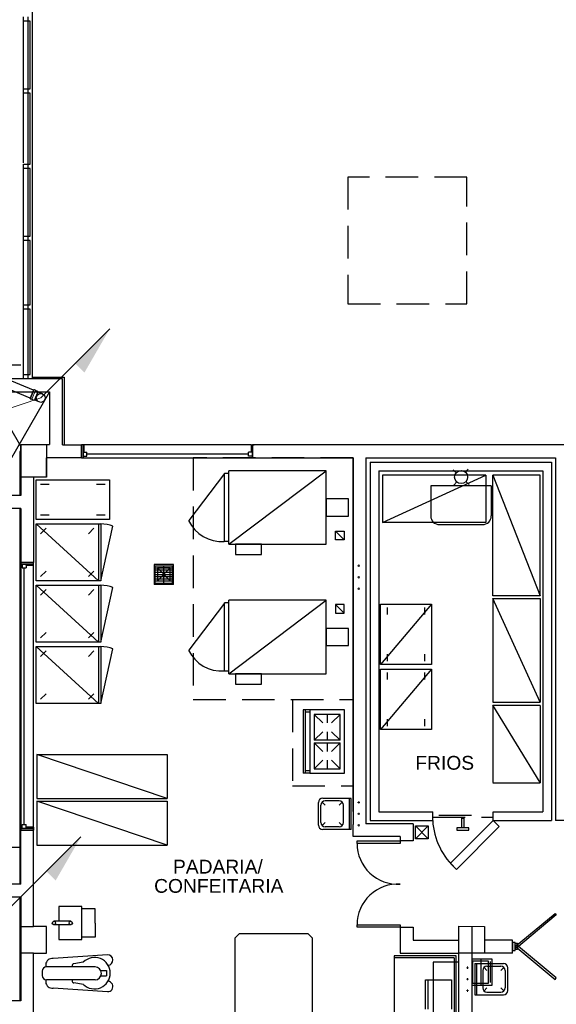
# Model space of a CAD drawing. Header units: millimetres. Extents: x 335 to 739275, y -1 to 84.
# Tile 44 of 71: x 358 to 366, y 37 to 52. Entities that reach past the tile are written whole.
import ezdxf

# ---------------------------------------------------------------- set-up
doc = ezdxf.new("R2010")
doc.units = ezdxf.units.MM
doc.header["$MEASUREMENT"] = 0
doc.linetypes.add('Dashed', pattern=[0.75, 0.5, -0.25])
for name, color, linetype, lineweight in [('AP-Colunas', 7, 'Continuous', 20), ('AP-Indicação coluna', 5, 'Continuous', 20), ('AP-Seção tubo', 4, 'Continuous', 30), ('Simbolos', 4, 'Continuous', 30), ('SIMBOLOS INT', 8, 'Continuous', 5)]:
    doc.layers.add(name, color=color, linetype=linetype, lineweight=lineweight)
doc.styles.add('Arial', font='arial.ttf')

msp = doc.modelspace()

# ---------------------------------------------------------------- hatches: boundary and pattern name
at = {"layer": 'AP-Colunas', "linetype": 'Continuous'}
for points in [[(358.599, 46.616), (358.74, 46.474), (359.129, 47.146), (358.599, 46.616)], [(358.157, 38.815), (358.298, 38.673), (358.687, 39.345), (358.157, 38.815)]]:
    msp.add_hatch(color=256, dxfattribs=at).paths.add_polyline_path(points)

# ---------------------------------------------------------------- linework, layer by layer
at = {"color": 7}
for p, q in [((357.937, 53.012), (357.937, 46.378)), ((357.804, 51.874), (357.804, 51.938)), ((357.872, 51.938), (357.872, 51.874)), ((357.804, 51.353), (357.804, 51.874)), ((357.872, 51.874), (357.804, 51.874)), ((357.872, 51.874), (357.872, 50.832)), ((357.904, 51.874), (357.872, 51.874)), ((357.904, 50.832), (357.904, 51.874)), ((357.804, 50.832), (357.804, 51.353)), ((357.804, 50.767), (357.804, 50.832)), ((357.804, 50.832), (357.872, 50.832)), ((357.872, 50.832), (357.904, 50.832)), ((357.872, 50.832), (357.872, 50.767)), ((357.804, 49.695), (357.804, 50.767)), ((357.872, 50.767), (357.804, 50.767)), ((357.872, 50.767), (357.872, 49.674)), ((357.904, 50.767), (357.872, 50.767)), ((357.904, 49.674), (357.904, 50.767)), ((357.804, 49.609), (357.804, 49.674)), ((357.804, 49.674), (357.872, 49.674)), ((357.872, 49.674), (357.904, 49.674)), ((357.872, 49.674), (357.872, 49.609)), ((357.804, 48.57), (357.804, 49.609)), ((357.872, 49.609), (357.804, 49.609)), ((357.872, 49.609), (357.872, 48.57)), ((357.904, 49.609), (357.872, 49.609)), ((357.904, 48.57), (357.904, 49.609)), ((357.804, 48.504), (357.804, 48.57)), ((357.804, 48.57), (357.872, 48.57)), ((357.872, 48.57), (357.904, 48.57)), ((357.872, 48.57), (357.872, 48.504)), ((357.804, 48.037), (357.804, 48.504)), ((357.872, 48.504), (357.804, 48.504)), ((357.872, 48.504), (357.872, 47.516)), ((357.904, 48.504), (357.872, 48.504)), ((357.904, 47.516), (357.904, 48.504)), ((357.804, 47.516), (357.804, 48.037)), ((357.804, 47.45), (357.804, 47.516)), ((357.804, 47.516), (357.872, 47.516)), ((357.872, 47.516), (357.904, 47.516)), ((357.872, 47.516), (357.872, 47.45)), ((357.804, 46.445), (357.804, 47.45)), ((357.872, 47.45), (357.804, 47.45)), ((357.872, 47.45), (357.872, 46.445)), ((357.904, 47.45), (357.872, 47.45)), ((357.904, 46.445), (357.904, 47.45)), ((357.76, 46.589), (352.736, 46.589)), ((357.804, 46.378), (357.804, 46.445)), ((357.804, 46.445), (357.872, 46.445)), ((357.872, 46.445), (357.904, 46.445)), ((357.872, 46.445), (357.872, 46.378)), ((358.402, 46.378), (357.076, 46.378)), ((357.872, 46.378), (357.804, 46.378)), ((357.952, 46.405), (358.429, 46.405)), ((357.952, 46.405), (357.952, 46.378)), ((358.402, 45.363), (358.402, 46.378)), ((358.429, 46.405), (358.429, 45.364)), ((357.276, 46.179), (358.202, 46.179)), ((357.276, 46.179), (357.76, 45.34)), ((358.202, 46.179), (357.284, 44.587)), ((358.202, 46.179), (358.202, 45.37)), ((357.76, 45.264), (357.749, 45.264)), ((357.749, 45.264), (357.749, 44.587)), ((357.76, 45.37), (357.76, 44.587)), ((357.76, 45.37), (358.202, 45.37)), ((358.402, 45.363), (358.695, 45.363)), ((358.695, 45.165), (358.695, 45.363)), ((358.72, 45.363), (358.695, 45.363)), ((358.741, 45.363), (358.699, 45.363)), ((358.72, 45.165), (358.72, 45.363)), ((361.306, 45.363), (358.72, 45.363)), ((358.72, 45.363), (358.72, 45.165)), ((358.72, 45.251), (358.778, 45.251)), ((358.72, 45.192), (358.72, 45.251)), ((358.72, 45.251), (358.72, 45.165)), ((358.737, 45.251), (358.72, 45.251)), ((358.737, 45.251), (358.737, 45.363)), ((358.778, 45.192), (358.778, 45.251)), ((361.263, 45.192), (361.263, 45.251)), ((361.323, 45.251), (361.263, 45.251)), ((361.306, 45.363), (361.348, 45.363)), ((361.306, 45.363), (361.306, 45.251)), ((361.323, 45.251), (361.306, 45.251)), ((366.261, 45.363), (361.323, 45.363)), ((361.348, 45.363), (361.323, 45.363)), ((361.323, 45.363), (361.323, 45.165)), ((361.323, 45.165), (361.323, 45.363)), ((361.323, 45.192), (361.323, 45.251)), ((361.323, 45.251), (361.323, 45.165)), ((358.158, 44.866), (358.158, 45.165)), ((358.695, 45.165), (358.158, 45.165)), ((358.695, 45.165), (358.72, 45.165)), ((358.72, 45.192), (358.778, 45.192)), ((358.72, 45.165), (361.323, 45.165)), ((361.263, 45.221), (358.778, 45.221)), ((361.323, 45.192), (361.263, 45.192)), ((361.348, 45.165), (361.323, 45.165)), ((361.323, 45.165), (361.348, 45.165)), ((361.348, 45.165), (362.87, 45.165)), ((362.87, 45.165), (362.87, 39.532)), ((362.87, 39.731), (362.87, 45.165)), ((363.067, 45.165), (363.067, 39.731)), ((363.067, 45.165), (363.067, 39.545)), ((363.067, 45.165), (365.986, 45.165)), ((363.133, 45.1), (363.133, 39.593)), ((363.133, 45.1), (365.921, 45.1)), ((365.921, 45.1), (365.921, 39.593)), ((365.986, 45.165), (365.986, 39.593)), ((363.265, 44.966), (363.265, 39.726)), ((363.265, 44.966), (365.788, 44.966)), ((364.408, 44.981), (364.458, 44.934)), ((364.643, 44.99), (364.597, 44.942)), ((365.788, 44.966), (365.788, 39.726)), ((357.959, 44.866), (357.959, 43.559)), ((358.158, 44.866), (357.959, 44.866)), ((357.998, 44.826), (359.126, 44.826)), ((357.998, 44.216), (357.998, 44.826)), ((359.126, 44.826), (359.126, 44.216)), ((364.464, 44.795), (364.419, 44.746)), ((364.605, 44.801), (364.654, 44.757)), ((358.064, 44.759), (358.197, 44.759)), ((358.927, 44.759), (359.059, 44.759)), ((357.76, 44.587), (357.276, 44.587)), ((357.76, 44.388), (357.076, 44.388)), ((357.749, 44.388), (357.749, 38.617)), ((357.76, 44.388), (357.76, 43.559)), ((359.126, 44.216), (357.998, 44.216)), ((358.197, 44.282), (358.064, 44.282)), ((359.059, 44.282), (358.927, 44.282)), ((357.998, 43.274), (357.998, 44.149)), ((357.998, 44.149), (358.993, 44.149)), ((358.954, 43.274), (357.998, 44.149)), ((358.064, 43.998), (358.152, 44.083)), ((358.8, 43.998), (358.887, 44.083)), ((358.954, 44.149), (358.954, 43.274)), ((358.993, 44.149), (358.993, 43.274)), ((357.76, 43.559), (357.76, 43.533)), ((357.959, 43.559), (357.76, 43.559)), ((357.76, 43.559), (357.76, 43.533)), ((357.845, 43.533), (357.76, 43.533)), ((357.76, 43.533), (357.959, 43.533)), ((357.76, 43.533), (357.76, 39.472)), ((357.959, 43.533), (357.76, 43.533)), ((357.785, 43.533), (357.845, 43.533)), ((357.785, 43.533), (357.785, 43.474)), ((357.785, 43.474), (357.845, 43.474)), ((357.815, 39.531), (357.815, 43.474)), ((357.845, 43.533), (357.845, 43.474)), ((357.845, 43.516), (357.845, 43.533)), ((357.845, 43.516), (357.959, 43.516)), ((357.959, 43.516), (357.959, 43.559)), ((357.959, 43.533), (357.959, 43.559)), ((357.959, 39.472), (357.959, 43.533)), ((358.064, 43.34), (358.152, 43.425)), ((358.8, 43.34), (358.887, 43.425)), ((359.81, 43.527), (359.81, 43.219)), ((360.112, 43.527), (359.81, 43.527)), ((359.83, 43.507), (360.094, 43.507)), ((359.83, 43.239), (359.83, 43.507)), ((359.83, 43.474), (360.094, 43.474)), ((359.83, 43.442), (360.094, 43.442)), ((360.06, 43.274), (359.862, 43.473)), ((359.862, 43.274), (360.06, 43.473)), ((359.962, 43.239), (359.962, 43.507)), ((360.094, 43.239), (360.094, 43.507)), ((360.112, 43.219), (360.112, 43.527)), ((358.993, 43.274), (357.998, 43.274)), ((359.83, 43.406), (360.094, 43.406)), ((359.83, 43.373), (360.094, 43.373)), ((359.83, 43.34), (360.094, 43.34)), ((359.83, 43.305), (360.094, 43.305)), ((359.83, 43.273), (360.094, 43.273)), ((357.998, 42.331), (357.998, 43.207)), ((357.998, 43.207), (358.993, 43.207)), ((358.954, 42.331), (357.998, 43.207)), ((358.064, 43.056), (358.152, 43.141)), ((358.8, 43.056), (358.887, 43.141)), ((358.954, 43.207), (358.954, 42.331)), ((358.993, 43.207), (358.993, 42.331)), ((360.112, 43.219), (359.81, 43.219)), ((359.83, 43.239), (360.094, 43.239)), ((365.748, 41.411), (365.019, 43.003)), ((365.019, 43.003), (365.748, 43.003)), ((365.019, 43.002), (365.019, 41.411)), ((365.748, 43.003), (365.748, 41.411)), ((364.077, 42.918), (363.294, 41.989)), ((363.294, 41.989), (363.294, 42.918)), ((363.294, 42.918), (364.077, 42.918)), ((363.4, 42.759), (363.4, 42.865)), ((363.971, 42.865), (363.971, 42.759)), ((364.077, 42.918), (364.077, 41.989)), ((358.064, 42.398), (358.152, 42.483)), ((358.8, 42.398), (358.887, 42.483)), ((358.993, 42.331), (357.998, 42.331)), ((357.998, 41.39), (357.998, 42.266)), ((357.998, 42.266), (358.993, 42.266)), ((358.954, 41.39), (357.998, 42.266)), ((358.954, 42.266), (358.954, 41.39)), ((358.993, 42.266), (358.993, 41.39)), ((358.064, 42.114), (358.152, 42.199)), ((358.8, 42.114), (358.887, 42.199)), ((363.4, 42.043), (363.4, 42.148)), ((363.971, 42.148), (363.971, 42.043)), ((364.077, 41.989), (363.294, 41.989)), ((364.077, 41.919), (363.294, 40.99)), ((363.294, 40.99), (363.294, 41.919)), ((363.294, 41.919), (364.077, 41.919)), ((364.077, 41.919), (364.077, 40.99)), ((363.4, 41.76), (363.4, 41.866)), ((363.971, 41.866), (363.971, 41.76)), ((358.064, 41.456), (358.152, 41.541)), ((358.8, 41.456), (358.887, 41.541)), ((358.993, 41.39), (357.998, 41.39)), ((362.102, 41.292), (362.102, 40.321)), ((362.207, 41.292), (362.102, 41.292)), ((362.135, 41.292), (362.135, 40.321)), ((365.019, 41.411), (365.748, 41.411)), ((365.019, 41.367), (365.019, 40.178)), ((365.748, 40.178), (365.019, 41.367)), ((365.019, 41.367), (365.748, 41.367)), ((365.748, 41.362), (365.748, 40.173)), ((362.207, 41.257), (362.135, 41.257)), ((362.673, 41.224), (362.275, 41.224)), ((362.275, 41.224), (362.275, 40.826)), ((362.275, 41.224), (362.408, 41.092)), ((362.473, 41.224), (362.473, 41.092)), ((362.673, 41.224), (362.541, 41.092)), ((362.673, 40.826), (362.673, 41.224)), ((363.4, 41.044), (363.4, 41.149)), ((363.971, 41.149), (363.971, 41.044)), ((364.077, 40.99), (363.294, 40.99)), ((362.408, 40.958), (362.275, 40.826)), ((362.473, 40.958), (362.473, 40.826)), ((362.541, 40.958), (362.673, 40.826)), ((362.673, 40.826), (362.275, 40.826)), ((362.275, 40.787), (362.673, 40.787)), ((362.275, 40.787), (362.275, 40.389)), ((362.275, 40.787), (362.408, 40.655)), ((362.473, 40.787), (362.473, 40.655)), ((362.673, 40.787), (362.541, 40.655)), ((362.673, 40.389), (362.673, 40.787)), ((362.408, 40.522), (362.275, 40.389)), ((362.275, 40.389), (362.673, 40.389)), ((362.473, 40.522), (362.473, 40.389)), ((362.541, 40.522), (362.673, 40.389)), ((362.207, 40.321), (362.102, 40.321)), ((362.207, 40.355), (362.135, 40.355)), ((365.019, 40.173), (365.748, 40.173)), ((363.265, 39.726), (364.096, 39.726)), ((364.096, 39.593), (364.096, 39.726)), ((364.539, 39.631), (364.539, 39.482)), ((364.558, 39.631), (364.539, 39.631)), ((364.539, 39.631), (364.576, 39.631)), ((364.576, 39.631), (364.576, 39.482)), ((365.024, 39.593), (365.024, 39.726)), ((365.024, 39.726), (365.788, 39.726)), ((357.785, 39.531), (357.845, 39.531)), ((357.785, 39.472), (357.785, 39.531)), ((357.845, 39.472), (357.845, 39.531)), ((357.959, 39.489), (357.845, 39.489)), ((357.845, 39.472), (357.845, 39.489)), ((357.959, 39.489), (357.959, 39.446)), ((362.87, 39.346), (362.87, 39.532)), ((363.795, 39.545), (363.067, 39.545)), ((363.133, 39.593), (364.096, 39.593)), ((363.795, 39.545), (363.795, 39.281)), ((363.83, 39.313), (364.028, 39.511)), ((363.83, 39.511), (364.028, 39.313)), ((365.024, 39.593), (365.921, 39.593)), ((367.178, 39.593), (365.986, 39.593)), ((357.845, 39.472), (357.76, 39.472)), ((357.76, 39.446), (357.76, 39.472)), ((357.76, 39.472), (357.76, 39.446)), ((357.959, 39.472), (357.76, 39.472)), ((357.76, 39.472), (357.959, 39.472)), ((357.76, 38.617), (357.76, 39.446)), ((357.76, 39.446), (357.959, 39.446)), ((357.785, 39.472), (357.845, 39.472)), ((357.959, 39.446), (357.959, 39.472)), ((357.959, 37.967), (357.959, 39.446)), ((363.596, 39.346), (362.87, 39.346)), ((363.596, 39.346), (363.596, 39.281)), ((357.76, 39.177), (352.736, 39.177)), ((363.795, 39.281), (363.596, 39.281)), ((357.76, 38.617), (357.076, 38.617)), ((357.76, 38.418), (357.276, 38.418)), ((357.749, 38.418), (357.749, 36.826)), ((357.76, 38.418), (357.76, 36.826)), ((358.699, 38.274), (358.346, 38.274)), ((358.346, 38.274), (358.346, 38.045)), ((358.699, 37.764), (358.699, 38.274)), ((358.903, 38.235), (358.699, 38.235)), ((358.903, 38.019), (358.903, 38.235)), ((357.76, 37.967), (357.959, 37.967)), ((358.158, 37.768), (358.158, 37.967)), ((358.53, 38.045), (358.271, 38.045)), ((358.53, 37.992), (358.271, 37.992)), ((358.346, 37.992), (358.346, 37.764)), ((358.903, 38.019), (358.903, 37.802)), ((364.697, 37.967), (364.697, 32.315)), ((363.596, 37.953), (363.596, 37.555)), ((363.596, 37.953), (363.795, 37.953)), ((363.795, 37.953), (363.795, 37.754)), ((358.158, 37.555), (358.158, 37.768)), ((358.346, 37.764), (358.699, 37.764)), ((358.903, 37.802), (358.699, 37.802)), ((363.795, 37.754), (364.496, 37.754)), ((365.322, 37.754), (364.894, 37.754)), ((365.322, 37.555), (365.322, 37.754)), ((365.322, 37.555), (365.322, 37.754)), ((365.362, 37.721), (365.324, 37.721)), ((365.324, 37.721), (365.324, 37.598)), ((365.362, 37.598), (365.362, 37.721)), ((357.959, 37.555), (357.76, 37.555)), ((357.959, 36.608), (357.959, 37.555)), ((357.959, 37.555), (358.158, 37.555)), ((359.093, 37.529), (358.258, 37.474)), ((363.596, 37.555), (364.496, 37.555)), ((365.322, 37.555), (364.894, 37.555)), ((365.324, 37.598), (365.362, 37.598)), ((358.144, 37.378), (358.144, 37.346)), ((358.55, 37.362), (358.55, 37.346)), ((358.723, 37.418), (358.577, 37.394)), ((364.424, 37.483), (363.503, 37.483)), ((364.424, 37.483), (364.424, 34.597)), ((358.091, 37.28), (358.091, 37.213)), ((358.903, 37.346), (358.158, 37.346)), ((358.995, 37.287), (359.077, 37.287)), ((359.077, 37.287), (359.077, 37.207)), ((358.144, 37.147), (358.144, 37.112)), ((358.903, 37.147), (358.158, 37.147)), ((358.55, 37.147), (358.55, 37.131)), ((358.725, 37.076), (358.577, 37.1)), ((358.995, 37.207), (359.077, 37.207)), ((363.985, 37.144), (364.383, 37.144)), ((363.985, 36.694), (363.985, 37.144)), ((364.026, 36.694), (364.026, 37.144)), ((364.383, 37.144), (364.383, 36.694)), ((359.093, 36.964), (358.258, 37.02)), ((357.76, 36.826), (357.276, 36.826))]:
    msp.add_line(p, q, dxfattribs=at)
at = {"color": 8}
for p, q in [((360.892, 44.924), (360.344, 44.201)), ((360.892, 43.879), (360.892, 44.926)), ((360.96, 44.926), (360.892, 44.926)), ((360.96, 43.839), (360.96, 44.966)), ((362.457, 44.966), (360.96, 44.966)), ((360.96, 43.839), (362.457, 44.966)), ((362.457, 43.839), (362.457, 44.966)), ((360.96, 43.879), (360.892, 43.879)), ((360.96, 43.839), (362.457, 43.839)), ((360.96, 41.849), (360.96, 42.976)), ((362.457, 42.976), (360.96, 42.976)), ((360.96, 41.849), (362.457, 42.976)), ((362.457, 41.849), (362.457, 42.976)), ((360.892, 42.934), (360.344, 42.211)), ((360.892, 41.889), (360.892, 42.936)), ((360.96, 42.936), (360.892, 42.936)), ((360.96, 41.889), (360.892, 41.889)), ((360.96, 41.849), (362.457, 41.849)), ((362.843, 39.934), (362.404, 39.934)), ((362.816, 39.457), (362.816, 39.934)), ((362.843, 39.457), (362.843, 39.934)), ((362.337, 39.524), (362.337, 39.87)), ((362.377, 39.563), (362.377, 39.828)), ((362.442, 39.828), (362.397, 39.876)), ((362.655, 39.896), (362.442, 39.896)), ((362.655, 39.828), (362.703, 39.876)), ((362.723, 39.563), (362.723, 39.828)), ((362.442, 39.563), (362.397, 39.516)), ((362.655, 39.498), (362.442, 39.498)), ((362.657, 39.563), (362.703, 39.516)), ((362.843, 39.457), (362.404, 39.457)), ((364.745, 37.396), (365.184, 37.396)), ((364.745, 37.396), (364.745, 36.918)), ((364.771, 37.396), (364.771, 36.918)), ((364.865, 37.289), (364.865, 37.024)), ((364.93, 37.289), (364.885, 37.337)), ((364.93, 37.356), (365.143, 37.356)), ((365.143, 37.289), (365.191, 37.337)), ((365.211, 37.289), (365.211, 37.024)), ((365.248, 37.329), (365.248, 36.984)), ((364.745, 36.918), (365.184, 36.918)), ((364.93, 37.024), (364.885, 36.978)), ((364.93, 36.958), (365.143, 36.958)), ((365.143, 37.024), (365.191, 36.978))]:
    msp.add_line(p, q, dxfattribs=at)
at = {"color": 7, "linetype": 'Continuous'}
for p, q in [((364.995, 44.735), (364.066, 44.735)), ((364.066, 44.735), (364.066, 44.272)), ((364.995, 44.735), (364.995, 44.272)), ((358.993, 43.274), (359.178, 44.116)), ((364.862, 44.138), (364.199, 44.138)), ((358.993, 42.331), (359.178, 43.173)), ((358.993, 41.39), (359.178, 42.232))]:
    msp.add_line(p, q, dxfattribs=at)
at = {"color": 7, "linetype": 'Dashed'}
for p, q in [((364.096, 39.643), (365.024, 39.643)), ((364.192, 39.676), (364.929, 39.676)), ((364.714, 37.092), (364.714, 37.439)), ((364.714, 37.439), (364.95, 37.439)), ((364.841, 37.065), (364.841, 37.463)), ((364.95, 37.439), (364.95, 37.092)), ((364.984, 37.105), (364.984, 37.426)), ((364.95, 37.092), (364.714, 37.092))]:
    msp.add_line(p, q, dxfattribs=at)
for p, q in [((358.158, 37.967), (357.959, 37.967)), ((364.496, 37.555), (364.499, 37.969)), ((364.499, 37.969), (364.894, 37.967)), ((364.894, 37.967), (364.894, 37.555)), ((364.894, 37.555), (364.496, 37.555))]:
    msp.add_line(p, q)
for points in [[(364.622, 49.478), (362.791, 49.478), (362.791, 47.528), (364.622, 47.528), (364.622, 49.478)], [(362.87, 45.165), (360.414, 45.165), (360.414, 41.451), (362.87, 41.451)], [(361.939, 41.451), (361.939, 40.124), (362.87, 40.124), (362.87, 45.165)], [(364.697, 37.065), (365.008, 37.065), (365.008, 37.463), (364.697, 37.463), (364.697, 37.065)]]:
    msp.add_lwpolyline(points, dxfattribs=at)
at = {"color": 7}
for points in [[(357.76, 45.37), (358.158, 45.37), (358.158, 44.866), (357.76, 44.866), (357.76, 45.37)], [(359.862, 43.473), (359.862, 43.274), (360.06, 43.274), (360.06, 43.473), (359.862, 43.473)], [(362.739, 41.292), (362.207, 41.292), (362.207, 40.321), (362.739, 40.321), (362.739, 41.292)], [(365.024, 39.593), (364.368, 38.936), (364.462, 38.843), (365.117, 39.5), (365.024, 39.593)], [(364.464, 39.482), (364.464, 39.445), (364.65, 39.445), (364.65, 39.482), (364.464, 39.482)], [(363.596, 39.241), (362.934, 39.241), (362.934, 39.281), (363.596, 39.281), (363.596, 39.241)], [(363.596, 37.953), (362.934, 37.953), (362.934, 37.993), (363.596, 37.993), (363.596, 37.953)], [(363.503, 37.515), (363.503, 34.597), (364.458, 34.597), (364.458, 37.515), (363.503, 37.515)]]:
    msp.add_lwpolyline(points, close=True, dxfattribs=at)
for points in [[(364.913, 44.901), (363.321, 44.901), (363.321, 44.17), (364.913, 44.901), (364.913, 44.17), (363.321, 44.17)], [(365.748, 43.043), (365.748, 44.901), (365.019, 44.901), (365.748, 43.043), (365.019, 43.043), (365.019, 44.901)], [(362.601, 44.037), (362.735, 44.037), (362.735, 43.904), (362.601, 43.904), (362.601, 44.037), (362.735, 43.904)], [(362.601, 42.91), (362.601, 42.777), (362.735, 42.777), (362.735, 42.91), (362.601, 42.91), (362.735, 42.777)], [(358.008, 40.607), (360.01, 40.607), (360.01, 39.93), (358.008, 40.607), (358.008, 39.93), (360.01, 39.93)], [(358.008, 39.891), (360.01, 39.891), (360.01, 39.214), (358.008, 39.891), (358.008, 39.214), (360.01, 39.214)], [(363.83, 39.313), (363.83, 39.511), (364.028, 39.511), (364.028, 39.313), (363.83, 39.313)], [(361.055, 37.786), (361.055, 34.602), (361.12, 34.536), (361.12, 34.536), (362.181, 34.536), (362.249, 34.602), (362.249, 34.602), (362.249, 37.786), (362.181, 37.853), (362.181, 37.853), (361.12, 37.853), (361.055, 37.786), (361.055, 37.786)], [(365.398, 37.635), (365.398, 37.61), (365.362, 37.61), (365.362, 37.709), (365.398, 37.709), (365.398, 37.685)], [(364.697, 37.555), (364.697, 36.409), (364.496, 36.409), (364.496, 37.555)]]:
    msp.add_lwpolyline(points, dxfattribs=at)
at = {"color": 8}
for points in [[(362.457, 44.27), (362.802, 44.27), (362.802, 44.535), (362.457, 44.535), (362.457, 44.27)], [(361.461, 43.68), (361.461, 43.839), (361.063, 43.839), (361.063, 43.68), (361.461, 43.68)], [(362.457, 42.28), (362.802, 42.28), (362.802, 42.545), (362.457, 42.545), (362.457, 42.28)], [(361.461, 41.69), (361.461, 41.849), (361.063, 41.849), (361.063, 41.69), (361.461, 41.69)]]:
    msp.add_lwpolyline(points, close=True, dxfattribs=at)
at = {"color": 7, "linetype": 'Continuous'}
for points in [[(365.976, 38.167), (365.996, 38.144), (365.385, 37.635), (365.366, 37.658), (365.976, 38.167)], [(365.976, 37.152), (365.996, 37.175), (365.385, 37.685), (365.366, 37.662), (365.976, 37.152)]]:
    msp.add_lwpolyline(points, close=True, dxfattribs=at)
msp.add_lwpolyline([(364.5, 37.42), (364.102, 37.42), (364.102, 36.492), (364.5, 36.492)], dxfattribs=at)
at = {"color": 7}
for centre, radius in [((364.532, 44.869), 0.0995), ((358.271, 38.019), 0.0265), ((358.53, 38.019), 0.0265), ((365.397, 37.659), 0.00614)]:
    msp.add_circle(centre, radius, dxfattribs=at)
at = {"color": 8}
for centre, radius, start, end in [((360.85, 44.441), 0.562, 205.353, 274.115), ((360.85, 42.451), 0.562, 205.353, 274.115), ((362.404, 39.87), 0.0663, 90, 180), ((362.442, 39.828), 0.0663, 90, 180), ((362.655, 39.828), 0.0663, 0, 90), ((362.404, 39.524), 0.0663, 180, 270), ((362.442, 39.563), 0.0663, 180, 270), ((362.655, 39.563), 0.0663, 270, 0), ((365.184, 37.329), 0.0663, 0, 90), ((364.93, 37.289), 0.0663, 90, 180), ((365.143, 37.289), 0.0663, 0, 90), ((364.93, 37.024), 0.0663, 180, 270), ((365.143, 37.024), 0.0663, 270, 0), ((365.184, 36.984), 0.0663, 270, 0)]:
    msp.add_arc(centre, radius, start, end, dxfattribs=at)
at = {"color": 7, "linetype": 'Continuous'}
for centre, radius, start, end in [((364.199, 44.272), 0.133, 180, 270), ((364.862, 44.272), 0.133, 270, 0), ((358.993, 43.619), 0.531, 69.4635, 90), ((358.993, 42.677), 0.531, 69.4635, 90), ((358.993, 41.734), 0.531, 69.4635, 90), ((365.184, 39.66), 1.091, 183.486, 228.486)]:
    msp.add_arc(centre, radius, start, end, dxfattribs=at)
at = {"color": 7}
for centre, radius, start, end in [((363.557, 39.241), 0.625, 180, 273.543), ((363.557, 37.993), 0.625, 86.4571, 180), ((359.098, 37.45), 0.0796, 273.907, 93.5999), ((358.245, 37.375), 0.1, 83.0865, 177.097), ((358.583, 37.36), 0.0338, 98.4951, 178.966), ((358.895, 37.248), 0.242, 225.115, 135.47), ((358.158, 37.28), 0.0663, 90, 180), ((358.158, 37.213), 0.0663, 180, 270), ((358.903, 37.245), 0.0995, 270, 90), ((358.245, 37.117), 0.1, 182.903, 276.914), ((358.583, 37.132), 0.0338, 181.034, 261.505), ((359.098, 37.044), 0.0796, 266.4, 86.7051)]:
    msp.add_arc(centre, radius, start, end, dxfattribs=at)
at = {"layer": 'AP-Colunas', "linetype": 'Continuous'}
for p, q in [((358.068, 46.085), (359.129, 47.146)), ((357.626, 38.284), (358.687, 39.345))]:
    msp.add_line(p, q, dxfattribs=at)
at = {"layer": 'AP-Indicação coluna'}
msp.add_line((358.068, 46.085), (356.629, 45.606), dxfattribs=at)
at = {"layer": 'AP-Seção tubo'}
for p, q in [((357.958, 46.204), (357.539, 46.379)), ((357.907, 46.081), (357.488, 46.256))]:
    msp.add_line(p, q, dxfattribs=at)
at = {"layer": 'Simbolos', "color": 4}
for p, q in [((357.905, 46.075), (357.961, 46.209)), ((357.965, 46.208), (357.961, 46.209)), ((357.967, 46.208), (357.969, 46.21)), ((357.985, 46.205), (357.97, 46.211)), ((357.984, 46.201), (357.985, 46.204)), ((358.025, 46.183), (357.986, 46.199)), ((358.027, 46.176), (358.025, 46.183)), ((358.095, 46.148), (358.027, 46.176)), ((357.909, 46.073), (357.905, 46.075)), ((357.91, 46.072), (357.909, 46.068)), ((357.925, 46.061), (357.91, 46.067)), ((357.927, 46.064), (357.926, 46.061)), ((357.968, 46.048), (357.929, 46.064)), ((357.975, 46.051), (357.968, 46.048)), ((358.042, 46.023), (357.975, 46.051))]:
    msp.add_line(p, q, dxfattribs=at)
msp.add_circle((358.068, 46.085), 0.0677, dxfattribs=at)
for centre, start, end in [((357.966, 46.208), 247.318, 322.318), ((357.97, 46.21), 67.3182, 142.318), ((357.985, 46.204), 342.318, 67.3182), ((357.986, 46.2), 162.318, 247.318), ((357.909, 46.072), 352.318, 67.3182), ((357.91, 46.068), 172.318, 247.318), ((357.925, 46.062), 247.318, 332.318), ((357.929, 46.063), 67.3182, 152.318)]:
    msp.add_arc(centre, 0.00133, start, end, dxfattribs=at)
at = {"layer": 'SIMBOLOS INT', "color": 4}
for p, q in [((357.91, 46.072), (357.966, 46.207)), ((357.929, 46.065), (357.985, 46.199)), ((357.968, 46.048), (358.025, 46.183)), ((357.975, 46.051), (358.027, 46.176))]:
    msp.add_line(p, q, dxfattribs=at)
at = {"layer": 'SIMBOLOS INT', "linetype": 'Continuous'}
for p, q in [((362.958, 43.507), (362.94, 43.507)), ((362.958, 43.507), (362.958, 43.525)), ((362.958, 43.507), (362.958, 43.49)), ((362.958, 43.507), (362.974, 43.507)), ((362.958, 43.33), (362.94, 43.33)), ((362.958, 43.33), (362.958, 43.348)), ((362.958, 43.33), (362.974, 43.33)), ((362.958, 43.33), (362.958, 43.313)), ((362.958, 43.154), (362.94, 43.154)), ((362.958, 43.154), (362.958, 43.171)), ((362.958, 43.154), (362.958, 43.135)), ((362.958, 43.154), (362.974, 43.154)), ((362.958, 39.872), (362.94, 39.872)), ((362.958, 39.872), (362.958, 39.892)), ((362.958, 39.872), (362.958, 39.855)), ((362.958, 39.872), (362.974, 39.872)), ((362.958, 39.696), (362.94, 39.696)), ((362.958, 39.696), (362.958, 39.712)), ((362.958, 39.696), (362.974, 39.696)), ((362.958, 39.696), (362.958, 39.68)), ((362.958, 39.52), (362.94, 39.52)), ((362.958, 39.52), (362.958, 39.536)), ((362.958, 39.52), (362.958, 39.501)), ((362.958, 39.52), (362.974, 39.52)), ((364.63, 37.333), (364.615, 37.333)), ((364.63, 37.333), (364.63, 37.353)), ((364.63, 37.333), (364.63, 37.316)), ((364.63, 37.333), (364.647, 37.333)), ((364.63, 37.157), (364.615, 37.157)), ((364.63, 37.157), (364.63, 37.174)), ((364.63, 37.157), (364.647, 37.157)), ((364.63, 37.157), (364.63, 37.141)), ((364.63, 36.982), (364.615, 36.982)), ((364.63, 36.982), (364.63, 36.998)), ((364.63, 36.982), (364.63, 36.962)), ((364.63, 36.982), (364.647, 36.982))]:
    msp.add_line(p, q, dxfattribs=at)

# ---------------------------------------------------------------- texts
at = {"char_height": 0.2118, "line_spacing_factor": 0.798, "style": 'Arial'}
for s, insert, width, attachment_point in [('FRIOS', (363.828, 40.371), 1.65766, 7), ('PADARIA/', (360.792, 38.776), 2.5368, 8), ('CONFEITARIA', (360.806, 38.48), 3.64897, 8)]:
    msp.add_mtext(s, dxfattribs=dict(at, insert=insert, width=width, attachment_point=attachment_point))

doc.saveas('drawing.dxf')
